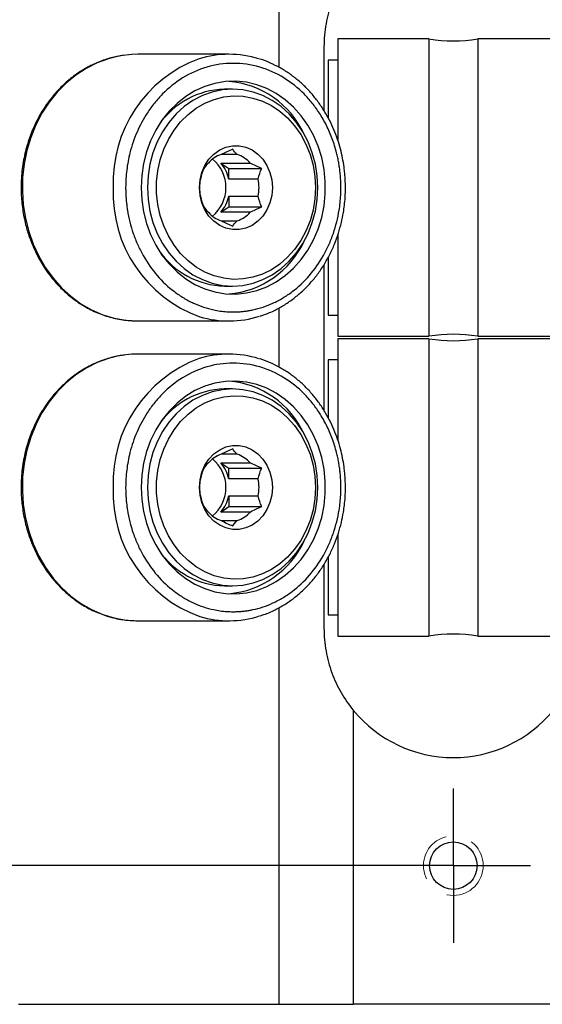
# Model space of a CAD drawing. Header units: millimetres. Extents: x 13 to 546, y 13 to 419.
# Tile 4 of 10: x 143 to 168, y 61 to 108. Entities that reach past the tile are written whole.
import ezdxf

# ---------------------------------------------------------------- set-up
doc = ezdxf.new("R2010")
doc.units = ezdxf.units.MM
doc.header["$LTSCALE"] = 2
for name, pattern in [('SLD-Center', [19.05, 15.24, -1.27, 1.27, -1.27]), ('SLD-Dashed', [1.905, 1.27, -0.635]), ('SLD-Solid', [0])]:
    doc.linetypes.add(name, pattern=pattern)
doc.layers.add('CENTER', color=40, linetype='SLD-Center')
doc.layers.add('DIMENSIONS', color=140, linetype='SLD-Solid', lineweight=25)
doc.styles.add('SLDTEXTSTYLE0', font='TXT', dxfattribs={"width": 0.7})
doc.dimstyles.new('SLDDIMSTYLE0', dxfattribs={"dimtxt": 4.316016, "dimasz": 6.604, "dimexe": 0, "dimexo": 0.0625, "dimgap": 1.079004, "dimtad": 0, "dimtih": 1, "dimtoh": 1, "dimrnd": 1e-09, "dimzin": 12, "dimdsep": 46, "dimtxsty": 'SLDTEXTSTYLE0', "dimsah": 1, "dimcen": 0.09, "dimadec": 0, "dimazin": 3, "dimtfac": 1, "dimtofl": 0, "dimtmove": 0, "dimatfit": 3, "dimfxl": 0, "dimfrac": 2, "dimtolj": 1, "dimtzin": 12, "dimarcsym": 0})

# ---------------------------------------------------------------- blocks, each defined once
blk = doc.blocks.new('_D_13')
at = {"layer": 'DIMENSIONS'}
for p, q in [((161.215, 118.082), (93.655, 118.082)), ((100.005, 118.082), (100.005, 100.93)), ((93.592, 93.104), (92.143, 93.104)), ((92.143, 93.104), (92.143, 86.244)), ((106.418, 93.104), (107.867, 93.104)), ((107.867, 93.104), (107.867, 86.244)), ((92.143, 86.244), (93.592, 86.244)), ((107.867, 86.244), (106.418, 86.244)), ((100.005, 67.79), (100.005, 85.278)), ((161.215, 67.79), (93.655, 67.79))]:
    blk.add_line(p, q, dxfattribs=at)
for points in [[(100.005, 118.082), (98.989, 111.478), (101.021, 111.478)], [(100.005, 67.79), (101.021, 74.394), (98.989, 74.394)]]:
    blk.add_solid(points, dxfattribs=at)
at = {"layer": 'DIMENSIONS', "char_height": 4.2333, "attachment_point": 1, "style": 'SLDTEXTSTYLE0'}
for s, insert in [('50.3', (93.592, 99.527)), ('1.98', (93.592, 91.701))]:
    blk.add_mtext(s, dxfattribs=dict(at, insert=insert))
blk = doc.blocks.new('SW_CENTERMARKSYMBOL_15')
at = {"layer": 'CENTER', "color": 0}
for p, q in [((0, 2.54), (0, 3.6703)), ((0, 0), (0, 2.54)), ((-2.54, 0), (-3.6703, 0)), ((0, 0), (-2.54, 0)), ((0, 0), (0, -2.54)), ((0, 0), (2.54, 0)), ((2.54, 0), (3.6703, 0)), ((0, -2.54), (0, -3.6703))]:
    blk.add_line(p, q, dxfattribs=at)

msp = doc.modelspace()

# ---------------------------------------------------------------- linework, layer by layer
for p, q in [((155.46, 105.799), (155.46, 124.686)), ((162.593, 107.153), (158.256, 107.153)), ((158.256, 107.153), (158.256, 102.33)), ((162.593, 107.153), (162.593, 92.993)), ((169.203, 107.153), (164.917, 107.153)), ((164.917, 107.153), (164.917, 92.993)), ((157.595, 106.779), (157.595, 103.737)), ((153.06, 106.423), (148.73, 106.423)), ((158.256, 106.144), (157.799, 106.144)), ((157.799, 106.144), (157.799, 103.394)), ((153.245, 104.759), (152.857, 104.759)), ((153.468, 101.65), (152.701, 101.65)), ((152.68, 101.245), (154.075, 101.245)), ((152.68, 101.245), (153.064, 100.99)), ((153.064, 100.99), (154.628, 100.99)), ((153.064, 100.478), (153.064, 100.99)), ((154.459, 100.478), (153.064, 100.478)), ((153.064, 99.668), (154.459, 99.668)), ((153.064, 99.668), (153.064, 99.156)), ((152.68, 98.901), (153.064, 99.156)), ((153.064, 99.156), (154.628, 99.156)), ((154.075, 98.901), (152.68, 98.901)), ((152.701, 98.496), (153.468, 98.496)), ((158.256, 97.824), (158.256, 92.993)), ((157.799, 96.746), (157.799, 94.002)), ((157.595, 96.402), (157.595, 89.462)), ((152.857, 95.387), (153.245, 95.387)), ((155.46, 91.524), (155.46, 94.352)), ((157.799, 94.002), (158.256, 94.002)), ((148.73, 93.723), (153.06, 93.723)), ((158.256, 92.993), (162.593, 92.993)), ((162.593, 92.878), (158.256, 92.878)), ((158.256, 92.878), (158.256, 88.055)), ((162.593, 92.878), (162.593, 78.718)), ((164.917, 92.993), (169.203, 92.993)), ((169.203, 92.878), (164.917, 92.878)), ((164.917, 92.878), (164.917, 78.718)), ((153.06, 92.148), (148.73, 92.148)), ((158.256, 91.869), (157.799, 91.869)), ((157.799, 91.869), (157.799, 89.119)), ((153.245, 90.485), (152.857, 90.485)), ((153.468, 87.375), (152.701, 87.375)), ((152.68, 86.971), (154.075, 86.971)), ((152.68, 86.971), (153.064, 86.715)), ((153.064, 86.715), (154.628, 86.715)), ((153.064, 86.203), (153.064, 86.715)), ((154.459, 86.203), (153.064, 86.203)), ((153.064, 85.393), (154.459, 85.393)), ((153.064, 85.393), (153.064, 84.882)), ((152.68, 84.626), (153.064, 84.882)), ((153.064, 84.882), (154.628, 84.882)), ((154.075, 84.626), (152.68, 84.626)), ((152.701, 84.221), (153.468, 84.221)), ((158.256, 83.549), (158.256, 78.718)), ((157.595, 82.127), (157.595, 79.093)), ((157.799, 82.471), (157.799, 79.728)), ((152.857, 81.112), (153.245, 81.112)), ((155.46, 61.186), (155.46, 80.077)), ((157.799, 79.728), (158.256, 79.728)), ((148.73, 79.448), (153.06, 79.448)), ((158.256, 78.718), (162.593, 78.718)), ((164.917, 78.718), (169.203, 78.718)), ((158.992, 75.186), (158.992, 61.186)), ((143.041, 61.186), (155.46, 61.186)), ((155.46, 61.186), (158.992, 61.186)), ((168.517, 61.186), (158.992, 61.186))]:
    msp.add_line(p, q)
at = {"flags": 128}
for points in [[(148.73, 106.423), (148.447, 106.415), (147.883, 106.347), (147.329, 106.214), (146.79, 106.015), (146.271, 105.753), (145.778, 105.431), (145.317, 105.052), (144.892, 104.621), (144.507, 104.141), (144.167, 103.618), (143.876, 103.057), (143.636, 102.465), (143.45, 101.848), (143.32, 101.211), (143.247, 100.563), (143.232, 99.91), (143.276, 99.258), (143.377, 98.615), (143.536, 97.987), (143.749, 97.381), (144.015, 96.804), (144.331, 96.262), (144.694, 95.76), (145.099, 95.303), (145.543, 94.898), (146.021, 94.547), (146.527, 94.254), (147.057, 94.024), (147.605, 93.857), (148.164, 93.757), (148.73, 93.723), (148.73, 93.723)], [(148.888, 100.073), (148.916, 99.495), (149.002, 98.925), (149.143, 98.37), (149.338, 97.837), (149.585, 97.333), (149.879, 96.865), (150.218, 96.439), (150.597, 96.06), (151.01, 95.734), (151.453, 95.464), (151.92, 95.254), (152.405, 95.107), (152.901, 95.024), (153.402, 95.008), (153.901, 95.057), (154.392, 95.172), (154.868, 95.351), (155.324, 95.591), (155.753, 95.89), (156.15, 96.243), (156.509, 96.647), (156.827, 97.095), (157.097, 97.581), (157.319, 98.1), (157.487, 98.645), (157.6, 99.209), (157.658, 99.784), (157.658, 100.362), (157.6, 100.937), (157.487, 101.501), (157.319, 102.046), (157.097, 102.565), (156.827, 103.052), (156.509, 103.499), (156.15, 103.903), (155.753, 104.256), (155.324, 104.555), (154.868, 104.795), (154.392, 104.974), (153.901, 105.089), (153.402, 105.138), (152.901, 105.122), (152.405, 105.039), (151.92, 104.892), (151.453, 104.682), (151.01, 104.412), (150.597, 104.086), (150.218, 103.707), (149.879, 103.281), (149.585, 102.813), (149.338, 102.309), (149.143, 101.776), (149.002, 101.221), (148.916, 100.651), (148.888, 100.073)], [(153.245, 95.387), (153.734, 95.421), (154.216, 95.523), (154.684, 95.691), (155.131, 95.924), (155.55, 96.216), (155.936, 96.565), (156.282, 96.965), (156.585, 97.411), (156.838, 97.895), (157.039, 98.411), (157.185, 98.952), (157.273, 99.508), (157.303, 100.073), (157.273, 100.638), (157.185, 101.195), (157.039, 101.735), (156.838, 102.251), (156.585, 102.735), (156.282, 103.181), (155.936, 103.581), (155.55, 103.93), (155.131, 104.223), (154.684, 104.455), (154.216, 104.623), (153.734, 104.725), (153.245, 104.759), (152.755, 104.725), (152.273, 104.623), (151.805, 104.455), (151.358, 104.223), (150.939, 103.93), (150.553, 103.581), (150.207, 103.181), (149.905, 102.735), (149.651, 102.251), (149.45, 101.735), (149.304, 101.195), (149.216, 100.638), (149.186, 100.073), (149.216, 99.508), (149.304, 98.952), (149.45, 98.411), (149.651, 97.895), (149.905, 97.411), (150.207, 96.965), (150.553, 96.565), (150.939, 96.216), (151.358, 95.924), (151.805, 95.691), (152.273, 95.523), (152.755, 95.421), (153.245, 95.387)], [(157.187, 100.073), (157.158, 99.536), (157.073, 99.007), (156.931, 98.495), (156.737, 98.006), (156.491, 97.549), (156.199, 97.13), (155.865, 96.755), (155.493, 96.431), (155.09, 96.162), (154.661, 95.953), (154.213, 95.805), (153.752, 95.723), (153.287, 95.706), (152.823, 95.756), (152.368, 95.871), (151.929, 96.05), (151.512, 96.29), (151.123, 96.587), (150.769, 96.937), (150.456, 97.334), (150.187, 97.773), (149.966, 98.247), (149.798, 98.749), (149.684, 99.27), (149.627, 99.804), (149.627, 100.342), (149.684, 100.876), (149.798, 101.397), (149.966, 101.899), (150.187, 102.373), (150.456, 102.812), (150.769, 103.209), (151.123, 103.559), (151.512, 103.857), (151.929, 104.096), (152.368, 104.275), (152.823, 104.39), (153.287, 104.44), (153.752, 104.423), (154.213, 104.341), (154.661, 104.193), (155.09, 103.984), (155.493, 103.715), (155.865, 103.391), (156.199, 103.016), (156.491, 102.597), (156.737, 102.14), (156.931, 101.651), (157.073, 101.139), (157.158, 100.61), (157.187, 100.073)], [(151.666, 100.073), (151.695, 100.442), (151.783, 100.798), (151.926, 101.129), (152.119, 101.425), (152.356, 101.674), (152.629, 101.869), (152.928, 102.003), (153.243, 102.071), (153.564, 102.071), (153.879, 102.003), (154.178, 101.869), (154.451, 101.674), (154.688, 101.425), (154.881, 101.129), (155.024, 100.798), (155.111, 100.442), (155.141, 100.073), (155.111, 99.704), (155.024, 99.348), (154.881, 99.017), (154.688, 98.721), (154.451, 98.472), (154.178, 98.277), (153.879, 98.143), (153.564, 98.075), (153.243, 98.075), (152.928, 98.143), (152.629, 98.277), (152.356, 98.472), (152.119, 98.721), (151.926, 99.017), (151.783, 99.348), (151.695, 99.704), (151.666, 100.073)], [(148.73, 92.148), (148.447, 92.14), (147.883, 92.073), (147.329, 91.939), (146.79, 91.74), (146.271, 91.478), (145.778, 91.156), (145.317, 90.777), (144.892, 90.346), (144.507, 89.866), (144.167, 89.343), (143.876, 88.783), (143.636, 88.19), (143.45, 87.573), (143.32, 86.937), (143.247, 86.288), (143.232, 85.635), (143.276, 84.983), (143.377, 84.34), (143.536, 83.712), (143.749, 83.106), (144.015, 82.529), (144.331, 81.987), (144.694, 81.485), (145.099, 81.029), (145.543, 80.623), (146.021, 80.272), (146.527, 79.98), (147.057, 79.749), (147.605, 79.583), (148.164, 79.482), (148.73, 79.448), (148.73, 79.448)], [(148.888, 85.798), (148.916, 85.221), (149.002, 84.651), (149.143, 84.095), (149.338, 83.562), (149.585, 83.059), (149.879, 82.591), (150.218, 82.164), (150.597, 81.785), (151.01, 81.459), (151.453, 81.189), (151.92, 80.979), (152.405, 80.832), (152.901, 80.75), (153.402, 80.733), (153.901, 80.783), (154.392, 80.897), (154.868, 81.076), (155.324, 81.317), (155.753, 81.615), (156.15, 81.969), (156.509, 82.372), (156.827, 82.82), (157.097, 83.306), (157.319, 83.826), (157.487, 84.371), (157.6, 84.934), (157.658, 85.509), (157.658, 86.088), (157.6, 86.662), (157.487, 87.226), (157.319, 87.771), (157.097, 88.29), (156.827, 88.777), (156.509, 89.225), (156.15, 89.628), (155.753, 89.981), (155.324, 90.28), (154.868, 90.52), (154.392, 90.699), (153.901, 90.814), (153.402, 90.863), (152.901, 90.847), (152.405, 90.765), (151.92, 90.618), (151.453, 90.408), (151.01, 90.138), (150.597, 89.811), (150.218, 89.432), (149.879, 89.006), (149.585, 88.538), (149.338, 88.034), (149.143, 87.501), (149.002, 86.946), (148.916, 86.376), (148.888, 85.798)], [(153.245, 81.112), (153.734, 81.146), (154.216, 81.248), (154.684, 81.416), (155.131, 81.649), (155.55, 81.941), (155.936, 82.29), (156.282, 82.691), (156.585, 83.136), (156.838, 83.62), (157.039, 84.136), (157.185, 84.677), (157.273, 85.233), (157.303, 85.798), (157.273, 86.363), (157.185, 86.92), (157.039, 87.46), (156.838, 87.976), (156.585, 88.46), (156.282, 88.906), (155.936, 89.306), (155.55, 89.655), (155.131, 89.948), (154.684, 90.18), (154.216, 90.348), (153.734, 90.45), (153.245, 90.485), (152.755, 90.45), (152.273, 90.348), (151.805, 90.18), (151.358, 89.948), (150.939, 89.655), (150.553, 89.306), (150.207, 88.906), (149.905, 88.46), (149.651, 87.976), (149.45, 87.46), (149.304, 86.92), (149.216, 86.363), (149.186, 85.798), (149.216, 85.233), (149.304, 84.677), (149.45, 84.136), (149.651, 83.62), (149.905, 83.136), (150.207, 82.691), (150.553, 82.29), (150.939, 81.941), (151.358, 81.649), (151.805, 81.416), (152.273, 81.248), (152.755, 81.146), (153.245, 81.112)], [(157.187, 85.798), (157.158, 85.261), (157.073, 84.733), (156.931, 84.22), (156.737, 83.731), (156.491, 83.274), (156.199, 82.855), (155.865, 82.481), (155.493, 82.156), (155.09, 81.887), (154.661, 81.678), (154.213, 81.531), (153.752, 81.448), (153.287, 81.432), (152.823, 81.481), (152.368, 81.596), (151.929, 81.775), (151.512, 82.015), (151.123, 82.312), (150.769, 82.662), (150.456, 83.059), (150.187, 83.498), (149.966, 83.972), (149.798, 84.474), (149.684, 84.995), (149.627, 85.529), (149.627, 86.067), (149.684, 86.601), (149.798, 87.123), (149.966, 87.624), (150.187, 88.098), (150.456, 88.537), (150.769, 88.935), (151.123, 89.285), (151.512, 89.582), (151.929, 89.821), (152.368, 90), (152.823, 90.115), (153.287, 90.165), (153.752, 90.148), (154.213, 90.066), (154.661, 89.919), (155.09, 89.709), (155.493, 89.44), (155.865, 89.116), (156.199, 88.741), (156.491, 88.322), (156.737, 87.865), (156.931, 87.376), (157.073, 86.864), (157.158, 86.335), (157.187, 85.798)], [(151.666, 85.798), (151.695, 86.167), (151.783, 86.523), (151.926, 86.855), (152.119, 87.15), (152.356, 87.4), (152.629, 87.594), (152.928, 87.728), (153.243, 87.796), (153.564, 87.796), (153.879, 87.728), (154.178, 87.594), (154.451, 87.4), (154.688, 87.15), (154.881, 86.855), (155.024, 86.523), (155.111, 86.167), (155.141, 85.798), (155.111, 85.43), (155.024, 85.073), (154.881, 84.742), (154.688, 84.446), (154.451, 84.197), (154.178, 84.002), (153.879, 83.868), (153.564, 83.8), (153.243, 83.8), (152.928, 83.868), (152.629, 84.002), (152.356, 84.197), (152.119, 84.446), (151.926, 84.742), (151.783, 85.073), (151.695, 85.43), (151.666, 85.798)]]:
    msp.add_lwpolyline(points, dxfattribs=at)
at = {"color": 7, "linetype": 'SLD-Dashed', "lineweight": 18}
msp.add_circle((163.755, 67.79), 1.422, dxfattribs=at)
msp.add_circle((163.755, 67.79), 1.13)
for centre, radius, start, end in [((163.755, 114.195), 7.137, 260.629, 279.371), ((153.818, 100.336), 6.262, 110.3017, 182.4048), ((153.06, 101.622), 4.801, 72.5707, 107.146), ((152.701, 100.802), 4.347, 24.7841, 85.1803), ((152.947, 100.868), 3.892, 91.3184, 145.4395), ((153.14, 100.333), 1.389, 108.4548, 138.9253), ((151.158, 100.073), 1.769, 309.8318, 50.1682), ((153.029, 100.333), 1.389, 41.0747, 71.5452), ((151.39, 100.121), 1.711, 12.0442, 41.0859), ((153.549, 100.073), 1.883, 167.587, 192.413), ((152.62, 100.073), 1.883, 347.587, 12.413), ((153.787, 99.792), 6.232, 177.4153, 250.3376), ((151.39, 100.025), 1.711, 318.9141, 347.9558), ((153.14, 99.813), 1.389, 221.0747, 251.5452), ((153.029, 99.813), 1.389, 288.4548, 318.9253), ((152.689, 99.362), 4.367, 274.9668, 335.0688), ((152.947, 99.278), 3.892, 214.5605, 268.6816), ((153.061, 98.524), 4.8, 253.4079, 287.7117), ((163.755, 85.951), 7.137, 80.629, 99.371), ((163.755, 99.921), 7.137, 260.629, 279.371), ((153.818, 86.061), 6.262, 110.3017, 182.4048), ((153.06, 87.347), 4.801, 72.5707, 107.146), ((152.701, 86.528), 4.347, 24.7841, 85.1803), ((152.947, 86.594), 3.892, 91.3184, 145.4395), ((153.14, 86.058), 1.389, 108.4548, 138.9253), ((153.029, 86.058), 1.389, 41.0747, 71.5452), ((151.158, 85.798), 1.769, 309.8318, 50.1682), ((151.39, 85.846), 1.711, 12.0442, 41.0859), ((153.549, 85.798), 1.883, 167.587, 192.413), ((152.62, 85.798), 1.883, 347.587, 12.413), ((153.787, 85.517), 6.232, 177.4153, 250.3376), ((151.39, 85.751), 1.711, 318.9141, 347.9558), ((153.14, 85.538), 1.389, 221.0747, 251.5452), ((153.029, 85.538), 1.389, 288.4548, 318.9253), ((152.689, 85.087), 4.367, 274.9668, 335.0688), ((152.947, 85.003), 3.892, 214.5605, 268.6816), ((153.061, 84.249), 4.8, 253.4079, 287.7117), ((163.755, 71.676), 7.137, 80.629, 99.371), ((163.755, 79.093), 6.16, 219.3583, 320.6417)]:
    msp.add_arc(centre, radius, start, end)
for points, knots in [([(158.992, 110.685), (158.778, 110.423), (158.586, 110.145), (158.245, 109.553), (158.096, 109.235), (157.853, 108.577), (157.759, 108.235), (157.629, 107.518), (157.595, 107.15), (157.595, 106.779)], [0, 0, 0, 0, 0.25, 0.25, 0.5, 0.5, 0.75, 0.75, 1, 1, 1, 1]), ([(148.101, 106.377), (147.936, 106.352), (147.563, 106.295), (147, 106.118), (146.372, 105.842), (145.756, 105.46), (145.198, 104.995), (144.659, 104.426), (144.142, 103.708), (143.726, 102.886), (143.44, 102.071), (143.256, 101.273), (143.169, 100.467), (143.171, 99.679), (143.248, 98.95), (143.393, 98.26), (143.582, 97.655), (143.788, 97.152), (143.991, 96.746), (144.187, 96.407), (144.403, 96.08), (144.674, 95.72), (145.033, 95.317), (145.49, 94.896), (146.035, 94.501), (146.652, 94.166), (147.313, 93.917), (148.01, 93.754), (148.489, 93.733), (148.73, 93.723)], [0, 0, 0, 0, 0.029138, 0.065775, 0.10351, 0.149593, 0.190601, 0.226849, 0.280462, 0.335532, 0.374838, 0.417757, 0.464292, 0.501586, 0.540924, 0.578995, 0.612508, 0.641458, 0.665843, 0.685659, 0.705154, 0.729867, 0.759827, 0.79504, 0.834642, 0.875152, 0.916215, 0.957834, 1, 1, 1, 1]), ([(158.402, 100.073), (158.401, 100.153), (158.399, 100.314), (158.386, 100.553), (158.365, 100.791), (158.336, 101.028), (158.298, 101.264), (158.252, 101.498), (158.163, 101.882), (158.002, 102.404), (157.726, 103.039), (157.401, 103.607), (157.039, 104.108), (156.503, 104.708), (155.69, 105.356), (154.538, 105.87), (153.276, 106.053), (152.014, 105.87), (150.863, 105.356), (150.05, 104.708), (149.514, 104.108), (149.087, 103.517), (148.666, 102.735), (148.398, 101.939), (148.262, 101.324), (148.198, 100.911), (148.158, 100.493), (148.153, 100.213), (148.151, 100.073)], [0, 0, 0, 0, 0.012971, 0.0258903, 0.0387789, 0.0516583, 0.06455, 0.0774753, 0.0904553, 0.1287324, 0.1667455, 0.2050513, 0.2384518, 0.2718802, 0.3442661, 0.4209772, 0.5000493, 0.5791214, 0.6558326, 0.7282185, 0.761619, 0.7950474, 0.852286, 0.909557, 0.9322182, 0.9547692, 0.977325, 1, 1, 1, 1]), ([(158.618, 100.073), (158.613, 100.283), (158.606, 100.578), (158.559, 101.012), (158.503, 101.381), (158.41, 101.815), (158.283, 102.262), (158.119, 102.719), (157.918, 103.174), (157.678, 103.621), (157.401, 104.051), (157.088, 104.461), (156.741, 104.843), (156.36, 105.194), (155.949, 105.509), (155.51, 105.784), (155.044, 106.011), (154.715, 106.148), (154.539, 106.194), (154.529, 106.196)], [0, 0, 0, 0, 0.076291, 0.107344, 0.158859, 0.212368, 0.269777, 0.329701, 0.391589, 0.45501, 0.519665, 0.585349, 0.651918, 0.719279, 0.787377, 0.856187, 0.925714, 0.995986, 1, 1, 1, 1]), ([(148.151, 100.073), (148.152, 100.001), (148.153, 99.856), (148.164, 99.64), (148.181, 99.425), (148.205, 99.21), (148.252, 98.879), (148.343, 98.435), (148.506, 97.884), (148.718, 97.346), (149.07, 96.65), (149.626, 95.858), (150.312, 95.216), (150.915, 94.809), (151.38, 94.564), (151.858, 94.376), (152.282, 94.261), (152.652, 94.195), (152.964, 94.161), (153.172, 94.157), (153.276, 94.155)], [0, 0, 0, 0, 0.023335, 0.046628, 0.06991, 0.093212, 0.116565, 0.1783, 0.240092, 0.304401, 0.368768, 0.500006, 0.631244, 0.695553, 0.759919, 0.821654, 0.883446, 0.922309, 0.961112, 1, 1, 1, 1]), ([(153.276, 94.155), (153.339, 94.156), (153.464, 94.157), (153.651, 94.169), (153.838, 94.189), (154.024, 94.217), (154.311, 94.272), (154.695, 94.376), (155.172, 94.564), (155.638, 94.809), (156.241, 95.216), (156.926, 95.858), (157.483, 96.65), (157.835, 97.346), (158.047, 97.883), (158.21, 98.435), (158.31, 98.925), (158.367, 99.352), (158.396, 99.712), (158.4, 99.953), (158.402, 100.073)], [0, 0, 0, 0, 0.023335, 0.046628, 0.06991, 0.093212, 0.116565, 0.1783, 0.240092, 0.304401, 0.368768, 0.500006, 0.631244, 0.695553, 0.759919, 0.821654, 0.883446, 0.922309, 0.961112, 1, 1, 1, 1]), ([(154.55, 93.963), (154.612, 93.98), (154.858, 94.051), (155.252, 94.229), (155.728, 94.491), (156.162, 94.793), (156.571, 95.138), (156.949, 95.523), (157.294, 95.945), (157.603, 96.399), (157.873, 96.879), (158.102, 97.38), (158.287, 97.891), (158.426, 98.394), (158.516, 98.841), (158.573, 99.242), (158.61, 99.637), (158.615, 99.918), (158.618, 100.073)], [0, 0, 0, 0, 0.026642, 0.104512, 0.174665, 0.244826, 0.31496, 0.385026, 0.454964, 0.524685, 0.594044, 0.662779, 0.730342, 0.795324, 0.85518, 0.897566, 0.943333, 1, 1, 1, 1]), ([(148.101, 92.102), (147.936, 92.077), (147.563, 92.02), (147, 91.844), (146.372, 91.567), (145.756, 91.185), (145.198, 90.721), (144.659, 90.152), (144.142, 89.434), (143.726, 88.611), (143.44, 87.796), (143.256, 86.999), (143.169, 86.193), (143.171, 85.405), (143.248, 84.675), (143.393, 83.985), (143.582, 83.38), (143.788, 82.877), (143.991, 82.471), (144.187, 82.132), (144.403, 81.805), (144.674, 81.445), (145.033, 81.042), (145.49, 80.621), (146.035, 80.226), (146.652, 79.891), (147.313, 79.642), (148.01, 79.479), (148.489, 79.459), (148.73, 79.448)], [0, 0, 0, 0, 0.029138, 0.065775, 0.10351, 0.149593, 0.190601, 0.226849, 0.280462, 0.335532, 0.374838, 0.417757, 0.464292, 0.501586, 0.540924, 0.578995, 0.612508, 0.641458, 0.665843, 0.685659, 0.705154, 0.729867, 0.759827, 0.79504, 0.834642, 0.875152, 0.916215, 0.957834, 1, 1, 1, 1]), ([(158.618, 85.798), (158.613, 86.008), (158.606, 86.303), (158.559, 86.737), (158.503, 87.106), (158.41, 87.54), (158.283, 87.987), (158.119, 88.444), (157.918, 88.899), (157.678, 89.346), (157.401, 89.777), (157.088, 90.186), (156.741, 90.568), (156.36, 90.919), (155.949, 91.234), (155.51, 91.51), (155.044, 91.736), (154.715, 91.873), (154.539, 91.919), (154.529, 91.921)], [0, 0, 0, 0, 0.076291, 0.107344, 0.158859, 0.212368, 0.269777, 0.329701, 0.391589, 0.45501, 0.519665, 0.585349, 0.651918, 0.719279, 0.787377, 0.856187, 0.925714, 0.995986, 1, 1, 1, 1]), ([(158.402, 85.798), (158.401, 85.879), (158.399, 86.039), (158.386, 86.278), (158.365, 86.517), (158.336, 86.754), (158.298, 86.989), (158.252, 87.223), (158.163, 87.607), (158.002, 88.129), (157.726, 88.765), (157.401, 89.332), (157.039, 89.833), (156.503, 90.433), (155.69, 91.081), (154.538, 91.596), (153.276, 91.778), (152.014, 91.596), (150.863, 91.081), (150.05, 90.433), (149.514, 89.833), (149.087, 89.242), (148.666, 88.46), (148.398, 87.664), (148.262, 87.049), (148.198, 86.636), (148.158, 86.219), (148.153, 85.939), (148.151, 85.798)], [0, 0, 0, 0, 0.012971, 0.0258903, 0.0387789, 0.0516583, 0.06455, 0.0774753, 0.0904553, 0.1287324, 0.1667455, 0.2050513, 0.2384518, 0.2718802, 0.3442661, 0.4209772, 0.5000493, 0.5791214, 0.6558326, 0.7282185, 0.761619, 0.7950474, 0.852286, 0.909557, 0.9322182, 0.9547692, 0.977325, 1, 1, 1, 1]), ([(148.151, 85.798), (148.152, 85.726), (148.153, 85.582), (148.164, 85.365), (148.181, 85.15), (148.205, 84.935), (148.252, 84.604), (148.343, 84.16), (148.506, 83.609), (148.718, 83.071), (149.07, 82.375), (149.626, 81.584), (150.312, 80.941), (150.915, 80.534), (151.38, 80.29), (151.858, 80.101), (152.282, 79.986), (152.652, 79.921), (152.964, 79.886), (153.172, 79.882), (153.276, 79.88)], [0, 0, 0, 0, 0.023335, 0.046628, 0.06991, 0.093212, 0.116565, 0.1783, 0.240092, 0.304401, 0.368768, 0.500006, 0.631244, 0.695553, 0.759919, 0.821654, 0.883446, 0.922309, 0.961112, 1, 1, 1, 1]), ([(153.276, 79.88), (153.339, 79.881), (153.464, 79.882), (153.651, 79.895), (153.838, 79.914), (154.024, 79.942), (154.311, 79.997), (154.695, 80.101), (155.172, 80.289), (155.638, 80.534), (156.241, 80.941), (156.926, 81.584), (157.483, 82.375), (157.835, 83.071), (158.047, 83.609), (158.21, 84.16), (158.31, 84.65), (158.367, 85.078), (158.396, 85.437), (158.4, 85.678), (158.402, 85.798)], [0, 0, 0, 0, 0.023335, 0.046628, 0.06991, 0.093212, 0.116565, 0.1783, 0.240092, 0.304401, 0.368768, 0.500006, 0.631244, 0.695553, 0.759919, 0.821654, 0.883446, 0.922309, 0.961112, 1, 1, 1, 1]), ([(154.55, 79.688), (154.612, 79.706), (154.858, 79.776), (155.252, 79.954), (155.728, 80.216), (156.162, 80.518), (156.571, 80.863), (156.949, 81.248), (157.294, 81.67), (157.603, 82.124), (157.873, 82.605), (158.102, 83.105), (158.287, 83.616), (158.426, 84.119), (158.516, 84.567), (158.573, 84.967), (158.61, 85.362), (158.615, 85.643), (158.618, 85.798)], [0, 0, 0, 0, 0.026642, 0.104512, 0.174665, 0.244826, 0.31496, 0.385026, 0.454964, 0.524685, 0.594044, 0.662779, 0.730342, 0.795324, 0.85518, 0.897566, 0.943333, 1, 1, 1, 1]), ([(157.595, 79.093), (157.595, 78.721), (157.629, 78.358), (157.756, 77.65), (157.851, 77.3), (158.094, 76.64), (158.24, 76.327), (158.583, 75.73), (158.778, 75.448), (158.992, 75.186)], [0, 0, 0, 0, 0.25, 0.25, 0.5, 0.5, 0.75, 0.75, 1, 1, 1, 1])]:
    msp.add_open_spline(points, degree=3, knots=knots)
for points in [[(153.253, 101.906), (153.069, 101.828), (152.885, 101.746), (152.701, 101.65)], [(153.468, 101.65), (153.366, 101.746), (153.302, 101.828), (153.253, 101.906)], [(151.878, 100.99), (151.811, 100.834), (151.75, 100.669), (151.71, 100.478)], [(152.093, 101.245), (151.991, 101.15), (151.928, 101.067), (151.878, 100.99)], [(154.628, 100.99), (154.444, 101.067), (154.259, 101.15), (154.075, 101.245)], [(154.459, 100.478), (154.5, 100.669), (154.56, 100.834), (154.628, 100.99)], [(151.71, 99.668), (151.75, 99.477), (151.811, 99.312), (151.878, 99.156)], [(154.628, 99.156), (154.56, 99.312), (154.5, 99.477), (154.459, 99.668)], [(151.878, 99.156), (151.928, 99.079), (151.991, 98.996), (152.093, 98.901)], [(154.075, 98.901), (154.259, 98.996), (154.444, 99.079), (154.628, 99.156)], [(152.701, 98.496), (152.885, 98.4), (153.069, 98.318), (153.253, 98.24)], [(153.253, 98.24), (153.302, 98.318), (153.366, 98.4), (153.468, 98.496)], [(153.253, 87.631), (153.069, 87.553), (152.885, 87.471), (152.701, 87.375)], [(153.468, 87.375), (153.366, 87.471), (153.302, 87.553), (153.253, 87.631)], [(152.093, 86.971), (151.991, 86.875), (151.928, 86.793), (151.878, 86.715)], [(154.628, 86.715), (154.444, 86.793), (154.259, 86.875), (154.075, 86.971)], [(151.878, 86.715), (151.811, 86.559), (151.75, 86.394), (151.71, 86.203)], [(154.459, 86.203), (154.5, 86.394), (154.56, 86.559), (154.628, 86.715)], [(151.71, 85.393), (151.75, 85.203), (151.811, 85.037), (151.878, 84.882)], [(154.628, 84.882), (154.56, 85.037), (154.5, 85.203), (154.459, 85.393)], [(151.878, 84.882), (151.928, 84.804), (151.991, 84.721), (152.093, 84.626)], [(154.075, 84.626), (154.259, 84.721), (154.444, 84.804), (154.628, 84.882)], [(152.701, 84.221), (152.885, 84.126), (153.069, 84.043), (153.253, 83.965)], [(153.253, 83.965), (153.302, 84.043), (153.366, 84.126), (153.468, 84.221)]]:
    msp.add_open_spline(points, degree=3)

# ---------------------------------------------------------------- block references
at = {"layer": 'CENTER'}
msp.add_blockref('SW_CENTERMARKSYMBOL_15', (163.755, 67.79), dxfattribs=at)

# ---------------------------------------------------------------- dimensions: what is measured, and where the dimension line sits
at = {"layer": 'DIMENSIONS'}
dim = msp.add_linear_dim(base=(100.005, 67.79), p1=(163.755, 118.082), p2=(163.755, 67.79), angle=90, dimstyle='SLDDIMSTYLE0', dxfattribs=at)
dim.commit()
dim.dimension.update_dxf_attribs({"geometry": '_D_13', "text_midpoint": (100.005, 93.104), "dimtype": 160})

doc.saveas('drawing.dxf')
